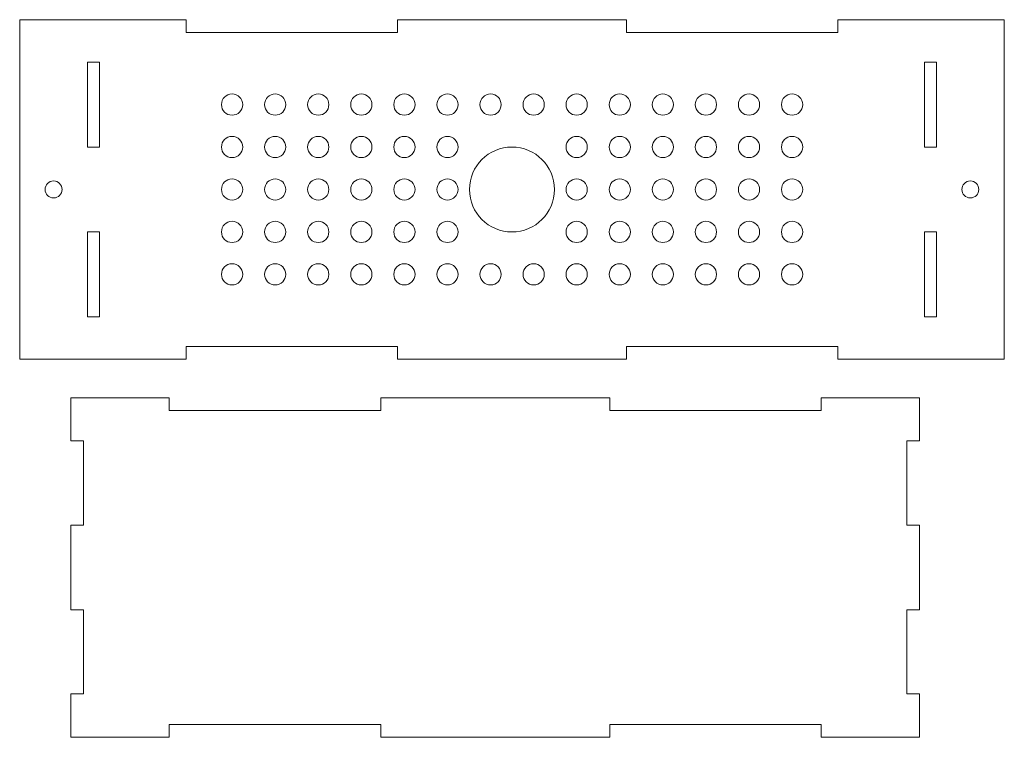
# Model space of a CAD drawing. Header units: millimetres. Extents: x 235 to 467, y 641 to 810.
import ezdxf

# ---------------------------------------------------------------- set-up
doc = ezdxf.new("R2010")
doc.units = ezdxf.units.MM

msp = doc.modelspace()

# ---------------------------------------------------------------- linework, layer by layer
at = {"color": 7, "linetype": 'Continuous', "lineweight": 15}
for p, q in [((234.87, 729.86), (234.87, 809.86)), ((234.87, 809.86), (274.07, 809.86)), ((274.07, 809.86), (274.07, 806.86)), ((323.87, 809.86), (377.87, 809.86)), ((323.87, 806.86), (323.87, 809.86)), ((377.87, 809.86), (377.87, 806.86)), ((427.67, 806.86), (427.67, 809.86)), ((427.67, 809.86), (466.87, 809.86)), ((466.87, 729.86), (466.87, 809.86)), ((274.07, 806.86), (323.87, 806.86)), ((377.87, 806.86), (427.67, 806.86)), ((253.67, 799.86), (250.87, 799.86)), ((250.87, 799.86), (250.87, 779.86)), ((253.67, 779.86), (253.67, 799.86)), ((450.87, 799.86), (448.07, 799.86)), ((448.07, 799.86), (448.07, 779.86)), ((450.87, 779.86), (450.87, 799.86)), ((250.87, 779.86), (253.67, 779.86)), ((448.07, 779.86), (450.87, 779.86)), ((253.67, 759.86), (250.87, 759.86)), ((250.87, 759.86), (250.87, 739.86)), ((253.67, 739.86), (253.67, 759.86)), ((450.87, 759.86), (448.07, 759.86)), ((448.07, 759.86), (448.07, 739.86)), ((450.87, 739.86), (450.87, 759.86)), ((250.87, 739.86), (253.67, 739.86)), ((448.07, 739.86), (450.87, 739.86)), ((323.87, 732.86), (274.07, 732.86)), ((274.07, 732.86), (274.07, 729.86)), ((323.87, 729.86), (323.87, 732.86)), ((427.67, 732.86), (377.87, 732.86)), ((377.87, 732.86), (377.87, 729.86)), ((427.67, 729.86), (427.67, 732.86)), ((234.87, 729.86), (274.07, 729.86)), ((323.87, 729.86), (377.87, 729.86)), ((427.67, 729.86), (466.87, 729.86)), ((246.93, 720.81), (246.93, 710.61)), ((270.13, 720.81), (246.93, 720.81)), ((270.13, 720.81), (270.13, 717.81)), ((319.93, 717.81), (319.93, 720.81)), ((373.93, 720.81), (319.93, 720.81)), ((373.93, 720.81), (373.93, 717.81)), ((423.73, 717.81), (423.73, 720.81)), ((446.93, 720.81), (423.73, 720.81)), ((446.93, 720.81), (446.93, 710.61)), ((270.13, 717.81), (319.93, 717.81)), ((373.93, 717.81), (423.73, 717.81)), ((249.93, 710.61), (246.93, 710.61)), ((249.93, 690.81), (249.93, 710.61)), ((446.93, 710.61), (443.93, 710.61)), ((443.93, 710.61), (443.93, 690.81)), ((246.93, 690.81), (246.93, 670.81)), ((246.93, 690.81), (249.93, 690.81)), ((443.93, 690.81), (446.93, 690.81)), ((446.93, 690.81), (446.93, 670.81)), ((249.93, 670.81), (246.93, 670.81)), ((249.93, 651.01), (249.93, 670.81)), ((446.93, 670.81), (443.93, 670.81)), ((443.93, 670.81), (443.93, 651.01)), ((246.93, 651.01), (246.93, 640.81)), ((246.93, 651.01), (249.93, 651.01)), ((443.93, 651.01), (446.93, 651.01)), ((446.93, 651.01), (446.93, 640.81)), ((319.93, 643.81), (270.13, 643.81)), ((270.13, 643.81), (270.13, 640.81)), ((319.93, 640.81), (319.93, 643.81)), ((423.73, 643.81), (373.93, 643.81)), ((373.93, 643.81), (373.93, 640.81)), ((423.73, 640.81), (423.73, 643.81)), ((270.13, 640.81), (246.93, 640.81)), ((373.93, 640.81), (319.93, 640.81)), ((446.93, 640.81), (423.73, 640.81))]:
    msp.add_line(p, q, dxfattribs=at)
for centre, radius in [((284.92, 789.86), 2.5), ((295.07, 789.86), 2.5), ((305.22, 789.86), 2.5), ((315.37, 789.86), 2.5), ((325.52, 789.86), 2.5), ((335.67, 789.86), 2.5), ((345.82, 789.86), 2.5), ((355.97, 789.86), 2.5), ((366.12, 789.86), 2.5), ((376.27, 789.86), 2.5), ((386.42, 789.86), 2.5), ((396.57, 789.86), 2.5), ((406.72, 789.86), 2.5), ((416.87, 789.86), 2.5), ((284.92, 779.86), 2.5), ((295.07, 779.86), 2.5), ((305.22, 779.86), 2.5), ((315.37, 779.86), 2.5), ((325.52, 779.86), 2.5), ((335.67, 779.86), 2.5), ((366.12, 779.86), 2.5), ((376.27, 779.86), 2.5), ((386.42, 779.86), 2.5), ((396.57, 779.86), 2.5), ((406.72, 779.86), 2.5), ((416.87, 779.86), 2.5), ((350.87, 769.86), 10), ((242.87, 769.86), 2), ((284.92, 769.86), 2.5), ((295.07, 769.86), 2.5), ((305.22, 769.86), 2.5), ((315.37, 769.86), 2.5), ((325.52, 769.86), 2.5), ((335.67, 769.86), 2.5), ((366.12, 769.86), 2.5), ((376.27, 769.86), 2.5), ((386.42, 769.86), 2.5), ((396.57, 769.86), 2.5), ((406.72, 769.86), 2.5), ((416.87, 769.86), 2.5), ((458.87, 769.86), 2), ((284.92, 759.86), 2.5), ((295.07, 759.86), 2.5), ((305.22, 759.86), 2.5), ((315.37, 759.86), 2.5), ((325.52, 759.86), 2.5), ((335.67, 759.86), 2.5), ((366.12, 759.86), 2.5), ((376.27, 759.86), 2.5), ((386.42, 759.86), 2.5), ((396.57, 759.86), 2.5), ((406.72, 759.86), 2.5), ((416.87, 759.86), 2.5), ((284.92, 749.86), 2.5), ((295.07, 749.86), 2.5), ((305.22, 749.86), 2.5), ((315.37, 749.86), 2.5), ((325.52, 749.86), 2.5), ((335.67, 749.86), 2.5), ((345.82, 749.86), 2.5), ((355.97, 749.86), 2.5), ((366.12, 749.86), 2.5), ((376.27, 749.86), 2.5), ((386.42, 749.86), 2.5), ((396.57, 749.86), 2.5), ((406.72, 749.86), 2.5), ((416.87, 749.86), 2.5)]:
    msp.add_circle(centre, radius, dxfattribs=at)

doc.saveas('drawing.dxf')
